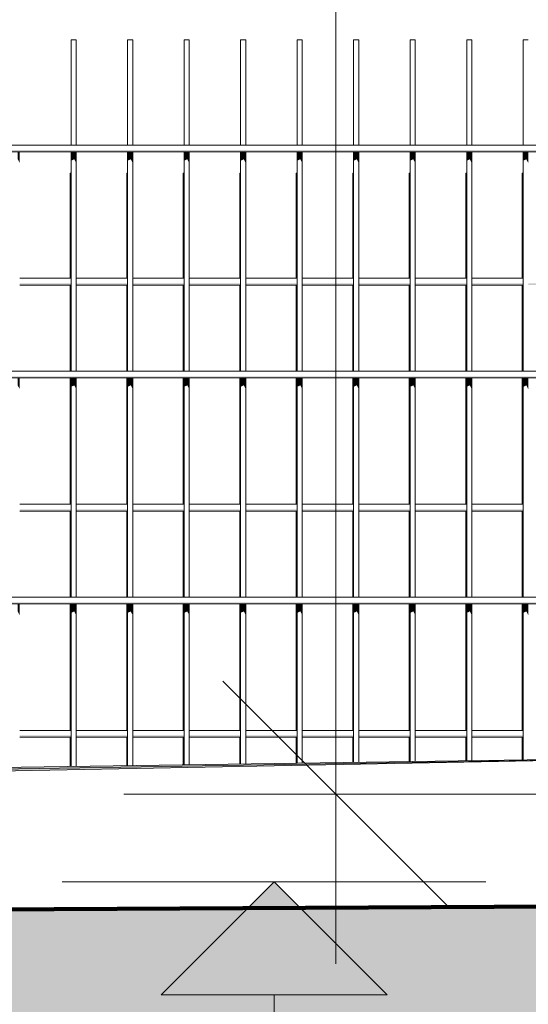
# Model space of a CAD drawing. Header units: metres. Extents: x -52 to 321, y -8 to 26.
# Tile 172 of 256: x 296.233 to 296.683, y -0.224 to 0.647. Entities that reach past the tile are written whole.
import ezdxf

# ---------------------------------------------------------------- set-up
doc = ezdxf.new("R2010")
doc.units = ezdxf.units.M
doc.header["$MEASUREMENT"] = 0
for name, color, linetype in [('40 Absturzsicherung', 7, 'Continuous'), ('60 Auffüllung gesamt', 7, 'Continuous'), ('60 Gelände 2D Übersicht', 7, 'Continuous'), ('94 Genehmigungsplanung Bemaßung', 7, 'Continuous')]:
    doc.layers.add(name, color=color, linetype=linetype)
doc.styles.add('ERSTELLTER_STIL_2', font='arial.ttf')
doc.dimstyles.new('ERSTELLTER_STIL__2', dxfattribs={"dimtxt": 0.2, "dimasz": 0.19, "dimexe": 0.18, "dimexo": 0.1, "dimgap": 0, "dimtad": 1, "dimzin": 0, "dimdsep": 46, "dimtxsty": 'ERSTELLTER_STIL_2', "dimblk": 'ARROWHEAD_10', "dimblk1": 'ARROWHEAD_10', "dimblk2": 'ARROWHEAD_10', "dimcen": 0.09, "dimclrd": 256, "dimclre": 256, "dimclrt": 256, "dimazin": 0, "dimtfac": 1, "dimtdec": 4, "dimtmove": 0, "dimatfit": 3, "dimfxl": 1, "dimtolj": 1, "dimtzin": 0, "dimarcsym": 0})
doc.dimstyles.new('ERSTELLTER_STIL__3', dxfattribs={"dimtxt": 0.25, "dimasz": 0.19, "dimexe": 0.18, "dimexo": 0.1, "dimgap": 0, "dimtad": 1, "dimzin": 0, "dimdsep": 46, "dimtxsty": 'ERSTELLTER_STIL_2', "dimblk": 'ARROWHEAD_6', "dimblk1": 'ARROWHEAD_6', "dimblk2": 'ARROWHEAD_6', "dimcen": 0.09, "dimclrd": 7, "dimclre": 7, "dimclrt": 7, "dimazin": 0, "dimtfac": 1, "dimtdec": 4, "dimtmove": 0, "dimatfit": 3, "dimfxl": 1, "dimtolj": 1, "dimtzin": 0, "dimarcsym": 0})

# ---------------------------------------------------------------- blocks, each defined once
blk = doc.blocks.new('*D52', base_point=(33626.11544, -0.00275))
at = {"layer": '60 Gelände 2D Übersicht', "linetype": 'Continuous', "lineweight": 18, "true_color": 0xf50000}
for points in [[(296.45843, -0.11571), (296.35843, -0.21571), (296.55843, -0.21571)], [(296.45843, -1.40116), (296.55843, -1.30116), (296.35843, -1.30116)]]:
    blk.add_hatch(color=1, dxfattribs=at).paths.add_polyline_path(points)
at = {"layer": '60 Gelände 2D Übersicht', "color": 1, "linetype": 'Continuous', "lineweight": 18, "true_color": 0xf50000}
for p, q in [((296.64593, -0.11571), (296.27093, -0.11571)), ((296.45843, -0.11571), (296.35843, -0.21571)), ((296.45843, -0.11571), (296.55843, -0.21571)), ((296.55843, -0.21571), (296.35843, -0.21571)), ((296.45843, -1.30116), (296.45843, -0.21571)), ((296.35843, -1.30116), (296.55843, -1.30116)), ((296.45843, -1.40116), (296.35843, -1.30116)), ((296.45843, -1.40116), (296.55843, -1.30116)), ((296.64593, -1.40116), (296.27093, -1.40116))]:
    blk.add_line(p, q, dxfattribs=at)
at = {"layer": '60 Gelände 2D Übersicht', "color": 1, "lineweight": 18, "true_color": 0xf50000, "insert": (296.46637, -1.0757), "char_height": 0.2, "attachment_point": 7, "rotation": 90, "style": 'ERSTELLTER_STIL_2'}
blk.add_mtext('\\A1;{\\pql;\\fArial|b0|i0|c0|p0;\\W1.000000;1,28\\fArial|b0|i0|c0|p0;\\W1.000000;\\A1{\\H.66x;\\S5^  ;}}', dxfattribs=at)
blk = doc.blocks.new('ARROWHEAD_10')
at = {"linetype": 'Continuous', "lineweight": 0}
blk.add_hatch(color=0, dxfattribs=at).paths.add_polyline_path([(-0.525, 0.525), (0, 0), (-0.525, -0.525)])
at = {"color": 0, "linetype": 'Continuous', "lineweight": 0}
blk.add_line((0, 0), (-1, 0), dxfattribs=at)
blk = doc.blocks.new('*D57', base_point=(33626.11544, -0.00275))
at = {"layer": '94 Genehmigungsplanung Bemaßung', "color": 7, "linetype": 'Continuous', "lineweight": 13}
for p, q in [((296.51311, 3.08525), (296.51311, 3.23525)), ((296.61311, 2.98525), (296.41311, 3.18525)), ((296.70061, 3.08525), (296.32561, 3.08525)), ((296.51311, -0.0381), (296.51311, 3.08525)), ((296.41311, 0.0619), (296.61311, -0.1381)), ((296.70061, -0.0381), (296.32561, -0.0381)), ((296.51311, -0.1881), (296.51311, -0.0381))]:
    blk.add_line(p, q, dxfattribs=at)
at = {"layer": '94 Genehmigungsplanung Bemaßung', "color": 7, "lineweight": 13, "insert": (296.52304, 1.127), "char_height": 0.25, "attachment_point": 7, "rotation": 90, "style": 'ERSTELLTER_STIL_2'}
blk.add_mtext('\\A1;{\\pql;\\fArial|b0|i0|c0|p0;\\W1.000000;3,12\\fArial|b0|i0|c0|p0;\\W1.000000;\\A1{\\H.66x;\\S5^  ;}}', dxfattribs=at)
blk = doc.blocks.new('ARROWHEAD_6')
at = {"color": 0, "linetype": 'Continuous', "lineweight": 0}
for p, q in [((-0.5, -0.5), (0.5, 0.5)), ((0, 0), (-1, 0))]:
    blk.add_line(p, q, dxfattribs=at)

msp = doc.modelspace()

# ---------------------------------------------------------------- hatches: boundary and pattern name
at = {"layer": '40 Absturzsicherung', "linetype": 'Continuous', "lineweight": 0, "true_color": 0x000000}
for points in [[(296.86153, 0.53166), (295.15089, 0.53166), (295.15089, 0.53016), (296.86153, 0.53016)], [(296.23166, 0.52357), (296.23339, 0.52021), (296.23339, 0.53016), (296.23166, 0.53016)], [(296.27887, 0.52229), (296.28166, 0.52357), (296.28166, 0.53016), (296.27887, 0.53016)], [(296.28166, 0.53016), (296.28166, 0.52357), (296.28339, 0.52021), (296.28339, 0.53016)], [(296.32887, 0.52229), (296.33166, 0.52357), (296.33166, 0.53016), (296.32887, 0.53016)], [(296.33166, 0.52357), (296.33339, 0.52021), (296.33339, 0.53016), (296.33166, 0.53016)], [(296.37887, 0.52229), (296.38166, 0.52357), (296.38166, 0.53016), (296.37887, 0.53016)], [(296.38166, 0.52357), (296.38339, 0.52021), (296.38339, 0.53016), (296.38166, 0.53016)], [(296.43166, 0.53016), (296.42887, 0.53016), (296.42887, 0.52229), (296.43166, 0.52357)], [(296.43166, 0.52357), (296.43339, 0.52021), (296.43339, 0.53016), (296.43166, 0.53016)], [(296.47887, 0.53016), (296.47887, 0.52229), (296.48166, 0.52357), (296.48166, 0.53016)], [(296.48166, 0.53016), (296.48166, 0.52357), (296.48339, 0.52021), (296.48339, 0.53016)], [(296.52887, 0.52229), (296.53166, 0.52357), (296.53166, 0.53016), (296.52887, 0.53016)], [(296.53166, 0.53016), (296.53166, 0.52357), (296.53339, 0.52021), (296.53339, 0.53016)], [(296.58166, 0.53016), (296.57887, 0.53016), (296.57887, 0.52229), (296.58166, 0.52357)], [(296.58166, 0.53016), (296.58166, 0.52357), (296.58339, 0.52021), (296.58339, 0.53016)], [(296.62887, 0.52229), (296.63166, 0.52357), (296.63166, 0.53016), (296.62887, 0.53016)], [(296.63166, 0.53016), (296.63166, 0.52357), (296.63339, 0.52021), (296.63339, 0.53016)], [(296.67887, 0.53016), (296.67887, 0.52229), (296.68166, 0.52357), (296.68166, 0.53016)], [(296.68339, 0.53016), (296.68166, 0.53016), (296.68166, 0.52357), (296.68339, 0.52021)], [(296.23339, 0.41384), (296.23339, 0.41234), (296.27887, 0.41234), (296.27887, 0.41384)], [(296.2781, 0.41234), (296.2781, 0.40446), (296.27887, 0.40482), (296.27887, 0.41234)], [(296.32887, 0.41384), (296.28339, 0.41384), (296.28339, 0.41234), (296.32887, 0.41234)], [(296.3281, 0.40446), (296.32887, 0.40482), (296.32887, 0.41234), (296.3281, 0.41234)], [(296.37887, 0.41384), (296.33339, 0.41384), (296.33339, 0.41234), (296.37887, 0.41234)], [(296.3781, 0.40446), (296.37887, 0.40482), (296.37887, 0.41234), (296.3781, 0.41234)], [(296.38339, 0.41234), (296.42887, 0.41234), (296.42887, 0.41384), (296.38339, 0.41384)], [(296.42887, 0.41234), (296.4281, 0.41234), (296.4281, 0.40446), (296.42887, 0.40482)], [(296.43339, 0.41384), (296.43339, 0.41234), (296.47887, 0.41234), (296.47887, 0.41384)], [(296.47887, 0.41234), (296.4781, 0.41234), (296.4781, 0.40446), (296.47887, 0.40482)], [(296.52887, 0.41384), (296.48339, 0.41384), (296.48339, 0.41234), (296.52887, 0.41234)], [(296.52887, 0.41234), (296.5281, 0.41234), (296.5281, 0.40446), (296.52887, 0.40482)], [(296.53339, 0.41384), (296.53339, 0.41234), (296.57887, 0.41234), (296.57887, 0.41384)], [(296.5781, 0.40446), (296.57887, 0.40482), (296.57887, 0.41234), (296.5781, 0.41234)], [(296.58339, 0.41384), (296.58339, 0.41234), (296.62887, 0.41234), (296.62887, 0.41384)], [(296.6281, 0.40446), (296.62887, 0.40482), (296.62887, 0.41234), (296.6281, 0.41234)], [(296.63339, 0.41234), (296.67887, 0.41234), (296.67887, 0.41384), (296.63339, 0.41384)], [(296.6781, 0.40446), (296.67887, 0.40482), (296.67887, 0.41234), (296.6781, 0.41234)], [(296.72887, 0.41384), (296.68339, 0.41384), (296.68339, 0.41234), (296.72887, 0.41234)], [(295.15089, 0.33016), (296.86153, 0.33016), (296.86153, 0.33166), (295.15089, 0.33166)], [(296.23166, 0.32357), (296.23339, 0.32021), (296.23339, 0.33016), (296.23166, 0.33016)], [(296.27887, 0.32229), (296.28166, 0.32357), (296.28166, 0.33016), (296.27887, 0.33016)], [(296.28166, 0.33016), (296.28166, 0.32357), (296.28339, 0.32021), (296.28339, 0.33016)], [(296.32887, 0.32229), (296.33166, 0.32357), (296.33166, 0.33016), (296.32887, 0.33016)], [(296.33166, 0.32357), (296.33339, 0.32021), (296.33339, 0.33016), (296.33166, 0.33016)], [(296.37887, 0.32229), (296.38166, 0.32357), (296.38166, 0.33016), (296.37887, 0.33016)], [(296.38166, 0.32357), (296.38339, 0.32021), (296.38339, 0.33016), (296.38166, 0.33016)], [(296.42887, 0.33016), (296.42887, 0.32229), (296.43166, 0.32357), (296.43166, 0.33016)], [(296.43166, 0.32357), (296.43339, 0.32021), (296.43339, 0.33016), (296.43166, 0.33016)], [(296.48166, 0.33016), (296.47887, 0.33016), (296.47887, 0.32229), (296.48166, 0.32357)], [(296.48166, 0.33016), (296.48166, 0.32357), (296.48339, 0.32021), (296.48339, 0.33016)], [(296.52887, 0.32229), (296.53166, 0.32357), (296.53166, 0.33016), (296.52887, 0.33016)], [(296.53166, 0.33016), (296.53166, 0.32357), (296.53339, 0.32021), (296.53339, 0.33016)], [(296.57887, 0.33016), (296.57887, 0.32229), (296.58166, 0.32357), (296.58166, 0.33016)], [(296.58166, 0.33016), (296.58166, 0.32357), (296.58339, 0.32021), (296.58339, 0.33016)], [(296.62887, 0.33016), (296.62887, 0.32229), (296.63166, 0.32357), (296.63166, 0.33016)], [(296.63166, 0.33016), (296.63166, 0.32357), (296.63339, 0.32021), (296.63339, 0.33016)], [(296.67887, 0.33016), (296.67887, 0.32229), (296.68166, 0.32357), (296.68166, 0.33016)], [(296.68339, 0.33016), (296.68166, 0.33016), (296.68166, 0.32357), (296.68339, 0.32021)], [(296.27887, 0.21384), (296.23339, 0.21384), (296.23339, 0.21234), (296.27887, 0.21234)], [(296.27887, 0.21234), (296.2781, 0.21234), (296.2781, 0.20446), (296.27887, 0.20482)], [(296.28339, 0.21234), (296.32887, 0.21234), (296.32887, 0.21384), (296.28339, 0.21384)], [(296.3281, 0.21234), (296.3281, 0.20446), (296.32887, 0.20482), (296.32887, 0.21234)], [(296.37887, 0.21384), (296.33339, 0.21384), (296.33339, 0.21234), (296.37887, 0.21234)], [(296.3781, 0.21234), (296.3781, 0.20446), (296.37887, 0.20482), (296.37887, 0.21234)], [(296.38339, 0.21384), (296.38339, 0.21234), (296.42887, 0.21234), (296.42887, 0.21384)], [(296.4281, 0.21234), (296.4281, 0.20446), (296.42887, 0.20482), (296.42887, 0.21234)], [(296.43339, 0.21234), (296.47887, 0.21234), (296.47887, 0.21384), (296.43339, 0.21384)], [(296.47887, 0.21234), (296.4781, 0.21234), (296.4781, 0.20446), (296.47887, 0.20482)], [(296.52887, 0.21384), (296.48339, 0.21384), (296.48339, 0.21234), (296.52887, 0.21234)], [(296.52887, 0.21234), (296.5281, 0.21234), (296.5281, 0.20446), (296.52887, 0.20482)], [(296.53339, 0.21384), (296.53339, 0.21234), (296.57887, 0.21234), (296.57887, 0.21384)], [(296.5781, 0.20446), (296.57887, 0.20482), (296.57887, 0.21234), (296.5781, 0.21234)], [(296.62887, 0.21384), (296.58339, 0.21384), (296.58339, 0.21234), (296.62887, 0.21234)], [(296.6281, 0.20446), (296.62887, 0.20482), (296.62887, 0.21234), (296.6281, 0.21234)], [(296.67887, 0.21384), (296.63339, 0.21384), (296.63339, 0.21234), (296.67887, 0.21234)], [(296.6781, 0.20446), (296.67887, 0.20482), (296.67887, 0.21234), (296.6781, 0.21234)], [(295.15089, 0.13166), (295.15089, 0.13016), (296.86153, 0.13016), (296.86153, 0.13166)], [(296.23166, 0.12357), (296.23339, 0.12021), (296.23339, 0.13016), (296.23166, 0.13016)], [(296.27887, 0.12229), (296.28166, 0.12357), (296.28166, 0.13016), (296.27887, 0.13016)], [(296.28166, 0.13016), (296.28166, 0.12357), (296.28339, 0.12021), (296.28339, 0.13016)], [(296.32887, 0.12229), (296.33166, 0.12357), (296.33166, 0.13016), (296.32887, 0.13016)], [(296.33166, 0.12357), (296.33339, 0.12021), (296.33339, 0.13016), (296.33166, 0.13016)], [(296.37887, 0.12229), (296.38166, 0.12357), (296.38166, 0.13016), (296.37887, 0.13016)], [(296.38166, 0.12357), (296.38339, 0.12021), (296.38339, 0.13016), (296.38166, 0.13016)], [(296.42887, 0.13016), (296.42887, 0.12229), (296.43166, 0.12357), (296.43166, 0.13016)], [(296.43166, 0.12357), (296.43339, 0.12021), (296.43339, 0.13016), (296.43166, 0.13016)], [(296.48166, 0.13016), (296.47887, 0.13016), (296.47887, 0.12229), (296.48166, 0.12357)], [(296.48166, 0.13016), (296.48166, 0.12357), (296.48339, 0.12021), (296.48339, 0.13016)], [(296.52887, 0.13016), (296.52887, 0.12229), (296.53166, 0.12357), (296.53166, 0.13016)], [(296.53166, 0.13016), (296.53166, 0.12357), (296.53339, 0.12021), (296.53339, 0.13016)], [(296.57887, 0.13016), (296.57887, 0.12229), (296.58166, 0.12357), (296.58166, 0.13016)], [(296.58166, 0.13016), (296.58166, 0.12357), (296.58339, 0.12021), (296.58339, 0.13016)], [(296.62887, 0.13016), (296.62887, 0.12229), (296.63166, 0.12357), (296.63166, 0.13016)], [(296.63166, 0.13016), (296.63166, 0.12357), (296.63339, 0.12021), (296.63339, 0.13016)], [(296.67887, 0.13016), (296.67887, 0.12229), (296.68166, 0.12357), (296.68166, 0.13016)], [(296.68339, 0.13016), (296.68166, 0.13016), (296.68166, 0.12357), (296.68339, 0.12021)], [(296.27887, 0.01384), (296.23339, 0.01384), (296.23339, 0.01234), (296.27887, 0.01234)], [(296.27887, 0.01234), (296.2781, 0.01234), (296.2781, 0.00446), (296.27887, 0.00482)], [(296.32887, 0.01384), (296.28339, 0.01384), (296.28339, 0.01234), (296.32887, 0.01234)], [(296.3281, 0.00446), (296.32887, 0.00482), (296.32887, 0.01234), (296.3281, 0.01234)], [(296.37887, 0.01384), (296.33339, 0.01384), (296.33339, 0.01234), (296.37887, 0.01234)], [(296.3781, 0.01234), (296.3781, 0.00446), (296.37887, 0.00482), (296.37887, 0.01234)], [(296.42887, 0.01384), (296.38339, 0.01384), (296.38339, 0.01234), (296.42887, 0.01234)], [(296.4281, 0.01234), (296.4281, 0.00446), (296.42887, 0.00482), (296.42887, 0.01234)], [(296.43339, 0.01384), (296.43339, 0.01234), (296.47887, 0.01234), (296.47887, 0.01384)], [(296.4781, 0.01234), (296.4781, 0.00446), (296.47887, 0.00482), (296.47887, 0.01234)], [(296.48339, 0.01234), (296.52887, 0.01234), (296.52887, 0.01384), (296.48339, 0.01384)], [(296.5281, 0.00446), (296.52887, 0.00482), (296.52887, 0.01234), (296.5281, 0.01234)], [(296.57887, 0.01384), (296.53339, 0.01384), (296.53339, 0.01234), (296.57887, 0.01234)], [(296.5781, 0.00446), (296.57887, 0.00482), (296.57887, 0.01234), (296.5781, 0.01234)], [(296.62887, 0.01384), (296.58339, 0.01384), (296.58339, 0.01234), (296.62887, 0.01234)], [(296.6281, 0.00446), (296.62887, 0.00482), (296.62887, 0.01234), (296.6281, 0.01234)], [(296.67887, 0.01384), (296.63339, 0.01384), (296.63339, 0.01234), (296.67887, 0.01234)], [(296.6781, 0.00446), (296.67887, 0.00482), (296.67887, 0.01234), (296.6781, 0.01234)]]:
    msp.add_hatch(color=18, dxfattribs=at).paths.add_polyline_path(points)
at = {"layer": '60 Auffüllung gesamt', "linetype": 'Continuous', "lineweight": 0, "true_color": 0x000000}
for points in [[(292.57606, -0.0692), (292.57606, -0.0698), (296.94015, -0.00389), (296.94275, -0.00384), (293.78433, -0.05112), (293.7734, -0.05129), (293.76499, -0.05142), (293.75709, -0.05153), (293.75004, -0.05163)], [(292.57606, -0.0698), (292.57606, -0.07047), (296.93707, -0.00395), (296.94015, -0.00389)], [(292.57606, -0.07047), (292.57606, -0.07117), (296.93349, -0.00402), (296.93706, -0.00395)], [(292.57606, -0.07229), (296.92717, -0.00414), (296.93351, -0.00402), (292.57606, -0.07117)], [(292.57606, -0.07229), (292.57606, -0.07339), (296.91988, -0.00428), (296.92716, -0.00414)], [(292.57606, -0.07339), (292.57606, -0.07447), (296.91148, -0.00443), (296.91988, -0.00428)], [(292.57606, -0.07447), (292.57606, -0.07553), (294.6632, -0.04131), (296.90167, -0.00462), (296.91145, -0.00444)], [(292.57606, -0.07656), (296.89028, -0.00484), (296.90172, -0.00462), (292.57606, -0.07553)], [(292.57606, -0.07656), (292.57606, -0.07658), (296.89, -0.00484), (296.44389, -0.01226)], [(296.89, -0.00484), (292.57606, -0.07658), (292.57606, -0.0797), (294.6632, -0.04353), (296.83471, -0.00589)], [(292.57606, -0.08047), (296.81296, -0.0063), (296.83478, -0.00589), (292.57606, -0.0797)], [(296.81293, -0.0063), (292.57606, -0.08047), (292.57606, -0.08116), (296.78829, -0.00677)], [(292.57606, -0.08179), (296.75978, -0.00731), (296.7883, -0.00677), (292.57606, -0.08116)], [(296.7598, -0.00731), (292.57606, -0.08179), (292.57606, -0.08236), (296.72708, -0.00793)], [(292.57606, -0.08236), (292.57606, -0.08287), (296.69011, -0.00863), (296.72708, -0.00793)], [(296.6901, -0.00863), (292.57606, -0.08287), (292.57606, -0.08331), (296.64929, -0.0094)], [(293.79077, -0.05101), (293.78342, -0.05113), (296.94274, -0.00384), (296.94494, -0.0038), (293.83209, -0.05001), (293.83209, -0.05015), (293.83133, -0.0502), (293.82907, -0.05026), (293.82539, -0.05035), (293.82039, -0.05046), (293.81423, -0.05058), (293.80709, -0.05072), (293.79919, -0.05086)], [(294.29218, -0.04275), (293.83209, -0.0495), (293.83209, -0.04966), (296.94681, -0.00377), (296.94761, -0.00375), (294.37587, -0.04152), (294.37423, -0.04155), (294.36709, -0.04168), (294.35919, -0.04181), (294.35077, -0.04196), (294.34209, -0.0421), (294.33341, -0.04223), (294.32499, -0.04236), (294.31709, -0.04247), (294.30995, -0.04257), (294.30379, -0.04265), (294.29879, -0.04271), (294.29511, -0.04275), (294.29285, -0.04276)], [(293.83209, -0.04966), (293.83209, -0.05001), (296.94494, -0.0038), (296.9468, -0.00377)], [(294.38885, -0.04132), (294.37927, -0.04147), (294.48623, -0.0399), (294.48921, -0.03985), (297.01606, -0.00275), (294.66883, -0.03721), (294.6632, -0.03729), (294.39794, -0.04119), (294.39209, -0.04128), (294.39133, -0.04129), (294.38438, -0.04139), (294.39121, -0.04129), (294.38959, -0.04131)], [(292.57606, -0.08368), (296.60597, -0.01022), (296.64929, -0.0094), (292.57606, -0.08331)], [(296.6059, -0.01022), (292.57606, -0.08368), (292.57606, -0.08399), (296.56241, -0.01105)], [(296.56245, -0.01105), (292.57606, -0.08399), (292.57606, -0.08421), (296.52277, -0.0118)], [(292.57606, -0.08421), (292.57606, -0.08429), (296.5075, -0.01209), (296.52275, -0.0118)], [(292.57606, -0.08429), (292.57606, -0.08655), (296.50772, -0.01208)]]:
    msp.add_hatch(color=18, dxfattribs=at).paths.add_polyline_path(points)
at = {"layer": '60 Auffüllung gesamt', "linetype": 'Continuous', "lineweight": 18, "true_color": 0xffa8a8}
h = msp.add_hatch(dxfattribs=at)
h.set_pattern_fill('Boden__gewachsen_0002', color=21, style=0, pattern_type=2)
h.set_pattern_definition([(45, (33626.11544, -0.00275), (-0.2121320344, 0.2121320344), []), (45, (33626.0447, 0.06797), (-0.424264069, 0.424264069), []), (45, (33625.974, 0.1387), (-0.424264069, 0.424264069), []), (135, (33625.9033, 0.20939), (0.07071067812, 0.07071067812), [0.3, -0.3])])
h.paths.add_polyline_path([(286.67428, -0.20275), (286.67428, -1.32807), (315.69778, -1.53964), (317.69862, -1.56097), (317.69862, -1.5436), (315.63466, -0.25121), (315.28212, -0.01601), (306.91794, -0.07201)])

# ---------------------------------------------------------------- linework, layer by layer
at = {"layer": '40 Absturzsicherung', "color": 7, "linetype": 'Continuous', "lineweight": 13}
for p, q in [((296.27887, 0.62916), (296.28166, 0.62916)), ((296.27887, 0.53616), (296.27887, 0.62916)), ((296.28166, 0.62916), (296.28339, 0.62916)), ((296.28339, 0.53616), (296.28339, 0.62916)), ((296.32887, 0.62916), (296.33166, 0.62916)), ((296.32887, 0.53616), (296.32887, 0.62916)), ((296.33166, 0.62916), (296.33339, 0.62916)), ((296.33339, 0.53616), (296.33339, 0.62916)), ((296.37887, 0.62916), (296.38166, 0.62916)), ((296.37887, 0.53616), (296.37887, 0.62916)), ((296.38166, 0.62916), (296.38339, 0.62916)), ((296.38339, 0.53616), (296.38339, 0.62916)), ((296.42887, 0.62916), (296.43166, 0.62916)), ((296.42887, 0.53616), (296.42887, 0.62916)), ((296.43166, 0.62916), (296.43339, 0.62916)), ((296.43339, 0.53616), (296.43339, 0.62916)), ((296.47887, 0.62916), (296.48166, 0.62916)), ((296.47887, 0.53616), (296.47887, 0.62916)), ((296.48166, 0.62916), (296.48339, 0.62916)), ((296.48339, 0.53616), (296.48339, 0.62916)), ((296.52887, 0.62916), (296.53166, 0.62916)), ((296.52887, 0.53616), (296.52887, 0.62916)), ((296.53166, 0.62916), (296.53339, 0.62916)), ((296.53339, 0.53616), (296.53339, 0.62916)), ((296.57887, 0.62916), (296.58166, 0.62916)), ((296.57887, 0.53616), (296.57887, 0.62916)), ((296.58166, 0.62916), (296.58339, 0.62916)), ((296.58339, 0.53616), (296.58339, 0.62916)), ((296.62887, 0.62916), (296.63166, 0.62916)), ((296.62887, 0.53616), (296.62887, 0.62916)), ((296.63166, 0.62916), (296.63339, 0.62916)), ((296.63339, 0.53616), (296.63339, 0.62916)), ((296.67887, 0.62916), (296.68166, 0.62916)), ((296.67887, 0.53616), (296.67887, 0.62916)), ((296.68166, 0.62916), (296.68339, 0.62916)), ((295.15089, 0.53616), (296.86153, 0.53616)), ((295.15089, 0.53016), (296.86153, 0.53016)), ((296.27887, 0.33616), (296.27887, 0.53016)), ((296.28339, 0.33616), (296.28339, 0.53016)), ((296.32887, 0.33616), (296.32887, 0.53016)), ((296.33339, 0.33616), (296.33339, 0.53016)), ((296.37887, 0.33616), (296.37887, 0.53016)), ((296.38339, 0.33616), (296.38339, 0.53016)), ((296.42887, 0.33616), (296.42887, 0.53016)), ((296.43339, 0.33616), (296.43339, 0.53016)), ((296.47887, 0.33616), (296.47887, 0.53016)), ((296.48339, 0.33616), (296.48339, 0.53016)), ((296.52887, 0.33616), (296.52887, 0.53016)), ((296.53339, 0.33616), (296.53339, 0.53016)), ((296.57887, 0.33616), (296.57887, 0.53016)), ((296.58339, 0.33616), (296.58339, 0.53016)), ((296.62887, 0.33616), (296.62887, 0.53016)), ((296.63339, 0.33616), (296.63339, 0.53016)), ((296.67887, 0.33616), (296.67887, 0.53016)), ((296.27887, 0.51134), (296.2781, 0.51134)), ((296.2781, 0.41834), (296.2781, 0.51134)), ((296.32887, 0.51134), (296.3281, 0.51134)), ((296.3281, 0.41834), (296.3281, 0.51134)), ((296.37887, 0.51134), (296.3781, 0.51134)), ((296.3781, 0.41834), (296.3781, 0.51134)), ((296.42887, 0.51134), (296.4281, 0.51134)), ((296.4281, 0.41834), (296.4281, 0.51134)), ((296.47887, 0.51134), (296.4781, 0.51134)), ((296.4781, 0.41834), (296.4781, 0.51134)), ((296.52887, 0.51134), (296.5281, 0.51134)), ((296.5281, 0.41834), (296.5281, 0.51134)), ((296.57887, 0.51134), (296.5781, 0.51134)), ((296.5781, 0.41834), (296.5781, 0.51134)), ((296.62887, 0.51134), (296.6281, 0.51134)), ((296.6281, 0.41834), (296.6281, 0.51134)), ((296.67887, 0.51134), (296.6781, 0.51134)), ((296.6781, 0.41834), (296.6781, 0.51134)), ((296.23339, 0.41834), (296.27887, 0.41834)), ((296.28339, 0.41834), (296.32887, 0.41834)), ((296.33339, 0.41834), (296.37887, 0.41834)), ((296.38339, 0.41834), (296.42887, 0.41834)), ((296.43339, 0.41834), (296.47887, 0.41834)), ((296.48339, 0.41834), (296.52887, 0.41834)), ((296.53339, 0.41834), (296.57887, 0.41834)), ((296.58339, 0.41834), (296.62887, 0.41834)), ((296.63339, 0.41834), (296.67887, 0.41834)), ((296.23339, 0.41234), (296.27887, 0.41234)), ((296.2781, 0.33616), (296.2781, 0.41234)), ((296.28339, 0.41234), (296.32887, 0.41234)), ((296.3281, 0.33616), (296.3281, 0.41234)), ((296.33339, 0.41234), (296.37887, 0.41234)), ((296.3781, 0.33616), (296.3781, 0.41234)), ((296.38339, 0.41234), (296.42887, 0.41234)), ((296.4281, 0.33616), (296.4281, 0.41234)), ((296.43339, 0.41234), (296.47887, 0.41234)), ((296.4781, 0.33616), (296.4781, 0.41234)), ((296.48339, 0.41234), (296.52887, 0.41234)), ((296.5281, 0.33616), (296.5281, 0.41234)), ((296.53339, 0.41234), (296.57887, 0.41234)), ((296.5781, 0.33616), (296.5781, 0.41234)), ((296.58339, 0.41234), (296.62887, 0.41234)), ((296.6281, 0.33616), (296.6281, 0.41234)), ((296.63339, 0.41234), (296.67887, 0.41234)), ((296.6781, 0.33616), (296.6781, 0.41234)), ((295.15089, 0.33616), (296.86153, 0.33616)), ((295.15089, 0.33016), (296.86153, 0.33016)), ((296.2781, 0.21834), (296.2781, 0.33016)), ((296.27887, 0.13616), (296.27887, 0.33016)), ((296.28339, 0.13616), (296.28339, 0.33016)), ((296.3281, 0.21834), (296.3281, 0.33016)), ((296.32887, 0.13616), (296.32887, 0.33016)), ((296.33339, 0.13616), (296.33339, 0.33016)), ((296.3781, 0.21834), (296.3781, 0.33016)), ((296.37887, 0.13616), (296.37887, 0.33016)), ((296.38339, 0.13616), (296.38339, 0.33016)), ((296.4281, 0.21834), (296.4281, 0.33016)), ((296.42887, 0.13616), (296.42887, 0.33016)), ((296.43339, 0.13616), (296.43339, 0.33016)), ((296.4781, 0.21834), (296.4781, 0.33016)), ((296.47887, 0.13616), (296.47887, 0.33016)), ((296.48339, 0.13616), (296.48339, 0.33016)), ((296.5281, 0.21834), (296.5281, 0.33016)), ((296.52887, 0.13616), (296.52887, 0.33016)), ((296.53339, 0.13616), (296.53339, 0.33016)), ((296.5781, 0.21834), (296.5781, 0.33016)), ((296.57887, 0.13616), (296.57887, 0.33016)), ((296.58339, 0.13616), (296.58339, 0.33016)), ((296.6281, 0.21834), (296.6281, 0.33016)), ((296.62887, 0.13616), (296.62887, 0.33016)), ((296.63339, 0.13616), (296.63339, 0.33016)), ((296.6781, 0.21834), (296.6781, 0.33016)), ((296.67887, 0.13616), (296.67887, 0.33016)), ((296.23339, 0.21834), (296.27887, 0.21834)), ((296.28339, 0.21834), (296.32887, 0.21834)), ((296.33339, 0.21834), (296.37887, 0.21834)), ((296.38339, 0.21834), (296.42887, 0.21834)), ((296.43339, 0.21834), (296.47887, 0.21834)), ((296.48339, 0.21834), (296.52887, 0.21834)), ((296.53339, 0.21834), (296.57887, 0.21834)), ((296.58339, 0.21834), (296.62887, 0.21834)), ((296.63339, 0.21834), (296.67887, 0.21834)), ((296.23339, 0.21234), (296.27887, 0.21234)), ((296.2781, 0.13616), (296.2781, 0.21234)), ((296.28339, 0.21234), (296.32887, 0.21234)), ((296.3281, 0.13616), (296.3281, 0.21234)), ((296.33339, 0.21234), (296.37887, 0.21234)), ((296.3781, 0.13616), (296.3781, 0.21234)), ((296.38339, 0.21234), (296.42887, 0.21234)), ((296.4281, 0.13616), (296.4281, 0.21234)), ((296.43339, 0.21234), (296.47887, 0.21234)), ((296.4781, 0.13616), (296.4781, 0.21234)), ((296.48339, 0.21234), (296.52887, 0.21234)), ((296.5281, 0.13616), (296.5281, 0.21234)), ((296.53339, 0.21234), (296.57887, 0.21234)), ((296.5781, 0.13616), (296.5781, 0.21234)), ((296.58339, 0.21234), (296.62887, 0.21234)), ((296.6281, 0.13616), (296.6281, 0.21234)), ((296.63339, 0.21234), (296.67887, 0.21234)), ((296.6781, 0.13616), (296.6781, 0.21234)), ((295.15089, 0.13616), (296.86153, 0.13616)), ((295.15089, 0.13016), (296.86153, 0.13016)), ((296.2781, 0.01834), (296.2781, 0.13016)), ((296.27887, -0.01357), (296.27887, 0.13016)), ((296.28339, -0.0135), (296.28339, 0.13016)), ((296.3281, 0.01834), (296.3281, 0.13016)), ((296.32887, -0.01284), (296.32887, 0.13016)), ((296.33339, -0.01277), (296.33339, 0.13016)), ((296.3781, 0.01834), (296.3781, 0.13016)), ((296.37887, -0.0121), (296.37887, 0.13016)), ((296.38339, -0.01204), (296.38339, 0.13016)), ((296.4281, 0.01834), (296.4281, 0.13016)), ((296.42887, -0.01137), (296.42887, 0.13016)), ((296.43339, -0.0113), (296.43339, 0.13016)), ((296.4781, 0.01834), (296.4781, 0.13016)), ((296.47887, -0.01063), (296.47887, 0.13016)), ((296.48339, -0.01057), (296.48339, 0.13016)), ((296.5281, 0.01834), (296.5281, 0.13016)), ((296.52887, -0.0099), (296.52887, 0.13016)), ((296.53339, -0.00983), (296.53339, 0.13016)), ((296.5781, 0.01834), (296.5781, 0.13016)), ((296.57887, -0.00917), (296.57887, 0.13016)), ((296.58339, -0.0091), (296.58339, 0.13016)), ((296.6281, 0.01834), (296.6281, 0.13016)), ((296.62887, -0.00843), (296.62887, 0.13016)), ((296.63339, -0.00836), (296.63339, 0.13016)), ((296.6781, 0.01834), (296.6781, 0.13016)), ((296.67887, -0.0077), (296.67887, 0.13016)), ((296.23339, 0.01834), (296.27887, 0.01834)), ((296.28339, 0.01834), (296.32887, 0.01834)), ((296.33339, 0.01834), (296.37887, 0.01834)), ((296.38339, 0.01834), (296.42887, 0.01834)), ((296.43339, 0.01834), (296.47887, 0.01834)), ((296.48339, 0.01834), (296.52887, 0.01834)), ((296.53339, 0.01834), (296.57887, 0.01834)), ((296.58339, 0.01834), (296.62887, 0.01834)), ((296.63339, 0.01834), (296.67887, 0.01834)), ((296.23339, 0.01234), (296.27887, 0.01234)), ((296.2781, -0.01358), (296.2781, 0.01234)), ((296.28339, 0.01234), (296.32887, 0.01234)), ((296.3281, -0.01285), (296.3281, 0.01234)), ((296.33339, 0.01234), (296.37887, 0.01234)), ((296.3781, -0.01211), (296.3781, 0.01234)), ((296.38339, 0.01234), (296.42887, 0.01234)), ((296.4281, -0.01138), (296.4281, 0.01234)), ((296.43339, 0.01234), (296.47887, 0.01234)), ((296.4781, -0.01065), (296.4781, 0.01234)), ((296.48339, 0.01234), (296.52887, 0.01234)), ((296.5281, -0.00991), (296.5281, 0.01234)), ((296.53339, 0.01234), (296.57887, 0.01234)), ((296.5781, -0.00918), (296.5781, 0.01234)), ((296.58339, 0.01234), (296.62887, 0.01234)), ((296.6281, -0.00844), (296.6281, 0.01234)), ((296.63339, 0.01234), (296.67887, 0.01234)), ((296.6781, -0.00771), (296.6781, 0.01234))]:
    msp.add_line(p, q, dxfattribs=at)
at = {"layer": '60 Auffüllung gesamt', "color": 8, "linetype": 'Continuous', "lineweight": 18}
for p, q in [((286.47925, -0.20275), (297.00069, -0.00275)), ((292.57606, -0.08655), (297.00069, -0.00275)), ((292.57606, -0.07658), (296.89004, -0.00484)), ((294.39209, -0.04127), (296.94765, -0.00375))]:
    msp.add_line(p, q, dxfattribs=at)
at = {"layer": '60 Auffüllung gesamt', "color": 7, "linetype": 'Continuous', "lineweight": 18, "flags": 128}
msp.add_lwpolyline([(315.28212, -0.01601), (306.91794, -0.07201), (286.67428, -0.20275)], dxfattribs=at)
at = {"layer": '60 Gelände 2D Übersicht', "color": 7, "linetype": 'Continuous', "lineweight": 100}
msp.add_line((297.01362, -0.13571), (286.4864, -0.19448), dxfattribs=at)

# ---------------------------------------------------------------- dimensions: what is measured, and where the dimension line sits
at = {"layer": '60 Gelände 2D Übersicht', "color": 1, "linetype": 'Continuous', "lineweight": 18, "true_color": 0xf50000}
dim = msp.add_linear_dim(base=(296.45843, -0.11571), p1=(297.00423, -1.40116), p2=(297.01377, -0.11571), angle=90, dimstyle='ERSTELLTER_STIL__2', dxfattribs=at)
dim.commit()
dim.dimension.update_dxf_attribs({"geometry": '*D52', "text_midpoint": (296.31843, -0.54753), "dimtype": 160, "text_rotation": 90})
at = {"layer": '94 Genehmigungsplanung Bemaßung', "color": 7, "linetype": 'Continuous', "lineweight": 13}
dim = msp.add_linear_dim(base=(296.51311, 3.08525), p1=(292.56559, -0.0381), p2=(297.01606, 3.08525), angle=90, dimstyle='ERSTELLTER_STIL__3', dxfattribs=at)
dim.commit()
dim.dimension.update_dxf_attribs({"geometry": '*D57', "text_midpoint": (296.33811, 1.78722), "dimtype": 160, "text_rotation": 90})

doc.saveas('drawing.dxf')
